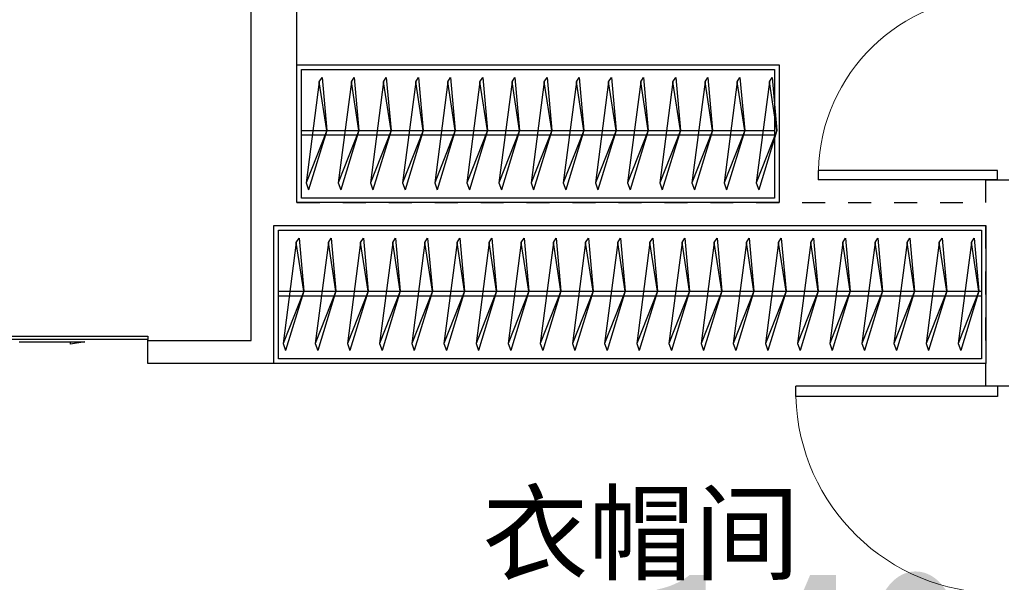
# Model space of a CAD drawing. Header units: millimetres. Extents: x 296296 to 297283, y 219875 to 220035.
# Tile 155 of 256: x 296889.62 to 296893.9, y 220015.3 to 220017.75. Entities that reach past the tile are written whole.
import ezdxf

# ---------------------------------------------------------------- set-up
doc = ezdxf.new("R2010")
doc.units = ezdxf.units.MM
doc.linetypes.add('185洋房-中间套（报建版）-旧规$0$DASH', pattern=[0.35, 0.25, -0.1])
doc.layers.add('面积-住宅全面积', color=1, linetype='Continuous')
doc.styles.add('dw', font='simhei.ttf')
doc.styles.get("Standard").update_dxf_attribs({"font": 'arial.ttf'})

# ---------------------------------------------------------------- blocks, each defined once
blk = doc.blocks.new('4uyh5uj6kj67j75rykjtuk7tsik76ykj')
at = {"color": 253}
blk.add_text('衣帽间', height=337.5886524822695, dxfattribs=at).set_placement((842383.0000000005, 428650))
blk = doc.blocks.new('185洋房-中间套（报建版）-旧规$0$洋房户型$0$11A$C17570B11')
at = {"color": 253}
for p, q in [((0, 0), (-211.0270006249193, -32.54784116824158)), ((0, 0), (228.5429438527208, -89.85827781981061)), ((-211.0270006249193, -32.54784116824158), (-229.8062428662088, -20.4895358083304)), ((-211.0270006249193, -32.54784116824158), (228.5429438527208, -89.85827781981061)), ((228.5429438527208, -89.85827781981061), (259.1465271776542, -78.90659712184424))]:
    blk.add_line(p, q, dxfattribs=at)
blk.add_lwpolyline([(-229.8062428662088, -20.4895358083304), (0, 0), (259.1465271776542, -78.90659712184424)], dxfattribs=at)
blk = doc.blocks.new('*U1161')
at = {"color": 253}
for points in [[(1399.999998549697, 0), (4500.000001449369, 0), (4500.000001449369, -599.9999999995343), (1399.999998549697, -599.9999999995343)], [(1419.999998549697, -20), (4480.000001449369, -20), (4480.000001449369, -579.9999999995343), (1419.999998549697, -579.9999999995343)]]:
    blk.add_lwpolyline(points, close=True, dxfattribs=at)
for points in [[(1419.999998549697, -285.2554255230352), (4480.000001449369, -285.2554255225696)], [(1419.999998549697, -305.2554255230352), (4480.000001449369, -305.2554255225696)]]:
    blk.add_lwpolyline(points, dxfattribs=at)
at = {"color": 253, "rotation": 270}
for p in [(1529.565361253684, -285.148174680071), (1669.565361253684, -285.148174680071), (1809.565361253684, -285.148174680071), (1949.565361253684, -285.148174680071), (2089.565361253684, -285.148174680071), (2229.565361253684, -285.148174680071), (2369.565361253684, -285.148174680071), (2509.565361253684, -285.148174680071), (2649.565361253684, -285.148174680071), (2789.565361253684, -285.148174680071), (2929.565361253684, -285.148174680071), (3069.565361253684, -285.148174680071), (3209.565361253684, -285.148174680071), (3349.565361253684, -285.148174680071), (3489.565361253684, -285.148174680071), (3629.565361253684, -285.148174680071), (3769.565361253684, -285.148174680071), (3909.565361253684, -285.148174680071), (4049.565361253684, -285.148174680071), (4189.565361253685, -285.148174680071), (4329.565361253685, -285.148174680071), (4469.565361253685, -285.148174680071)]:
    blk.add_blockref('185洋房-中间套（报建版）-旧规$0$洋房户型$0$11A$C17570B11', p, dxfattribs=at)
blk = doc.blocks.new('*U1162')
at = {"color": 253}
for points in [[(49.99999854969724, 0), (2150.00000144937, 0), (2150.00000144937, -599.9999999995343), (49.99999854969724, -599.9999999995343)], [(69.99999854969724, -20), (2130.00000144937, -20), (2130.00000144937, -579.9999999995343), (69.99999854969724, -579.9999999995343)]]:
    blk.add_lwpolyline(points, close=True, dxfattribs=at)
for points in [[(69.99999854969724, -285.2554255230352), (2130.00000144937, -285.2554255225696)], [(69.99999854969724, -305.2554255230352), (2130.00000144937, -305.2554255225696)]]:
    blk.add_lwpolyline(points, dxfattribs=at)
at = {"color": 253, "rotation": 270}
for p in [(179.5653612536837, -285.148174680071), (319.5653612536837, -285.148174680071), (459.5653612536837, -285.148174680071), (599.5653612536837, -285.148174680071), (739.5653612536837, -285.148174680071), (879.5653612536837, -285.148174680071), (1019.565361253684, -285.148174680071), (1159.565361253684, -285.148174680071), (1299.565361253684, -285.148174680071), (1439.565361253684, -285.148174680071), (1579.565361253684, -285.148174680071), (1719.565361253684, -285.148174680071), (1859.565361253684, -285.148174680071), (1999.565361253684, -285.148174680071), (2139.565361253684, -285.148174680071)]:
    blk.add_blockref('185洋房-中间套（报建版）-旧规$0$洋房户型$0$11A$C17570B11', p, dxfattribs=at)
blk = doc.blocks.new('185洋房-中间套（报建版）-旧规$0$洋房户型$0$$DorLib2D$00000001')
at = {"color": 253}
for p, q in [((0.45, 0.9750000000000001), (0.5000000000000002, 0.9750000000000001)), ((0.45, 0), (0.45, 0.9750000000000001)), ((0.5, 0), (0.5, 0.9750000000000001)), ((0.5, 0), (0.45, 0))]:
    blk.add_line(p, q, dxfattribs=at)
at = {"color": 253, "lineweight": 13}
blk.add_arc((0.475, 0), 0.975, 91.4692835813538, 180, dxfattribs=at)
blk = doc.blocks.new('185洋房-中间套（报建版）-旧规$0$$DorLib2D$00000129')
at = {"color": 253, "linetype": 'Continuous'}
for p, q in [((-0.5, 0.5450265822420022), (-0.5, 0.6866180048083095)), ((-0.5, 0.6866180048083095), (0.5, 0.6866180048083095)), ((0.5, 0.6866180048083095), (0.5, 0.5450265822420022)), ((0.5, 0.5450265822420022), (-0.5, 0.5450265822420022)), ((-0.5, 0.5000000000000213), (-0.5, 0.5450265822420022)), ((0.5, 0.5000000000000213), (0.5, 0.5450265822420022)), ((-0.2000000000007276, 0.4374999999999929), (0.1583561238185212, 0.4374999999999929)), ((0.1583561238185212, 0.4374999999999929), (0.0804472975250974, 0.3407772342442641)), ((0.0804472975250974, 0.3407772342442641), (0.0804472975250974, 0.4375))]:
    blk.add_line(p, q, dxfattribs=at)
blk = doc.blocks.new('185洋房-中间套（报建版）-旧规')
at = {"color": 253, "linetype": 'Continuous'}
for p, q in [((29999.99993213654, 8700.000000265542), (29999.99993213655, 12099.99999973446)), ((30199.99993213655, 8700.000000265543), (30199.99993213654, 11999.99999973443)), ((30199.99993213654, 8100.000000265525), (30199.99993213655, 8700.000000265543)), ((30099.99993213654, 8000.000000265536), (30099.99993213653, 8600.000000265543)), ((30649.99993214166, 8100.000000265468), (30199.99993213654, 8100.000000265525)), ((30649.99993214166, 8000.000000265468), (30649.99993214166, 8100.000000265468)), ((30099.99993213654, 8000.000000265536), (30649.99993214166, 8000.000000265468))]:
    blk.add_line(p, q, dxfattribs=at)
at = {"color": 253, "linetype": '185洋房-中间套（报建版）-旧规$0$DASH'}
for p, q in [((26999.99993214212, 8799.9999998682), (26899.99993214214, 8799.9999998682)), ((26999.99993214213, 8700.00000026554), (26999.99993214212, 8799.9999998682)), ((29999.99993213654, 8700.000000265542), (26999.99993214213, 8700.00000026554)), ((30099.99993213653, 8600.000000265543), (26999.99985760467, 8600.000000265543)), ((26999.99985760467, 7900.000000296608), (26999.99985760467, 8600.000000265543)), ((26899.99985760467, 7900.000000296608), (26999.99985760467, 7900.000000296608))]:
    blk.add_line(p, q, dxfattribs=at)
at = {"color": 253, "zscale": 100}
for name, p, xscale, yscale, rotation in [('185洋房-中间套（报建版）-旧规$0$洋房户型$0$$DorLib2D$00000001', (26949.99993214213, 9199.999999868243), -800, -800, 90), ('185洋房-中间套（报建版）-旧规$0$$DorLib2D$00000129', (31049.99993214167, 8050.000000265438), -800, 100, 359.9999999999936), ('185洋房-中间套（报建版）-旧规$0$洋房户型$0$$DorLib2D$00000001', (26949.99985760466, 7450.000000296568), -900, 900, 270)]:
    blk.add_blockref(name, p, dxfattribs=dict(at, xscale=xscale, yscale=yscale, rotation=rotation))
at = {"color": 253, "xscale": -1}
for name, p in [('*U1162', (30049.99993084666, 9300.00000014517)), ('*U1161', (31500.02825260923, 8600.006268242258))]:
    blk.add_blockref(name, p, dxfattribs=at)

msp = doc.modelspace()

# ---------------------------------------------------------------- block references
at = {"xscale": 0.001, "yscale": 0.001, "zscale": 0.001}
msp.add_blockref('4uyh5uj6kj67j75rykjtuk7tsik76ykj', (296049.2483126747, 219586.6962110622), dxfattribs=at)

# ---------------------------------------------------------------- next in the draw order: block references
at = {"xscale": -0.001, "yscale": 0.001, "zscale": 0.001}
msp.add_blockref('185洋房-中间套（报建版）-旧规', (296920.8231678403, 220008.2546487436), dxfattribs=at)

# ---------------------------------------------------------------- next in the draw order: texts
at = {"layer": '面积-住宅全面积', "color": 1, "style": 'dw', "width": 0.7999999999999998}
msp.add_text('149.62', height=0.9100000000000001, dxfattribs=at).set_placement((296892.2942525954, 220014.4495383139))

doc.saveas('drawing.dxf')
